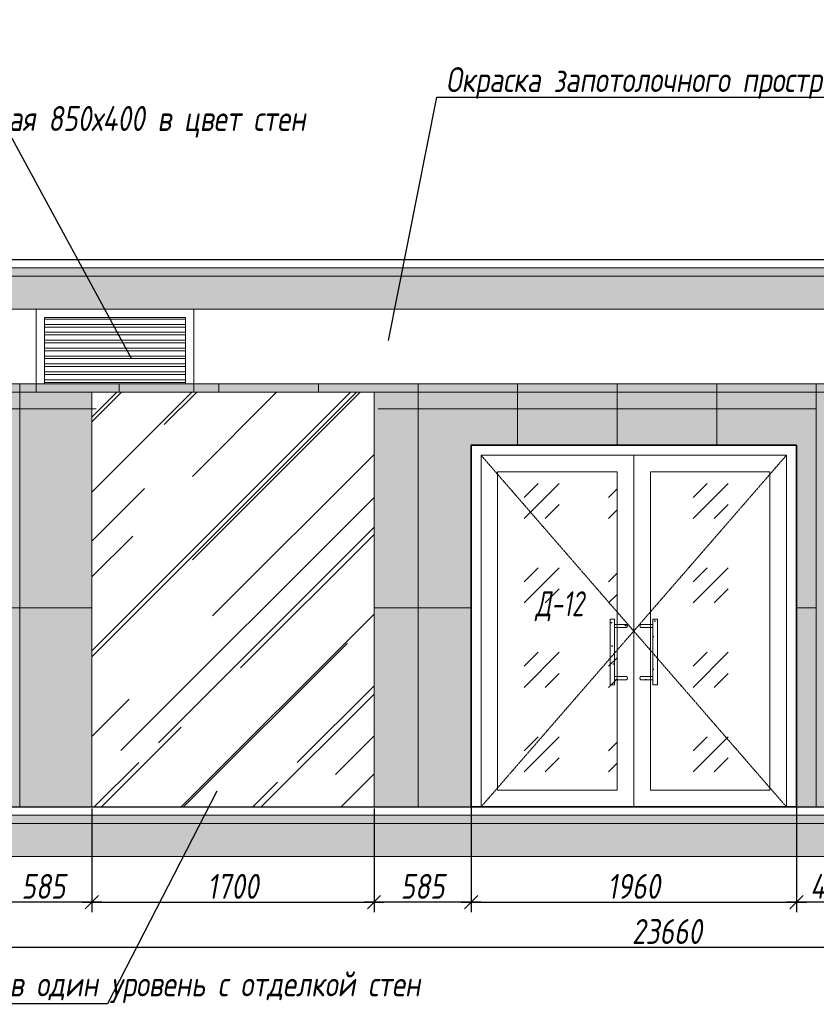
# Model space of a CAD drawing. Header units: millimetres. Extents: x -559767 to 178656, y -69521 to 138453.
# Tile 15 of 256: x -444946 to -440146, y 83035 to 88971. Entities that reach past the tile are written whole.
import ezdxf
from ezdxf import colors
from ezdxf.entities.mleader import LeaderData, LeaderLine
from ezdxf.math import Vec2, Vec3

# ---------------------------------------------------------------- set-up
doc = ezdxf.new("R2010")
doc.units = ezdxf.units.MM
doc.linetypes.add('( Hidden )', pattern=[0.375, 0.25, -0.125])
doc.linetypes.add('DASHDOT', pattern=[25.4, 12.7, -6.35, 0, -6.35])
doc.layers.get('Defpoints').update_dxf_attribs({"color": 31})
for name, color, linetype, lineweight in [('A-DETL-GENF', 7, 'Continuous', 5), ('dim_razv', 93, 'DASHDOT', 9), ('meb', 26, 'Continuous', 15), ('Двери', 7, 'Continuous', 5), ('Отделка стен', 253, 'Continuous', 0), ('пот', 183, 'Continuous', 9)]:
    doc.layers.add(name, color=color, linetype=linetype, lineweight=lineweight)
doc.styles.add('fl_iso paper', font='isocpeur.ttf', dxfattribs={"width": 0.8, "oblique": 10})
doc.styles.add('In tre', font='isocpeur.ttf', dxfattribs={"width": 0.8, "oblique": 10})
doc.dimstyles.new('In tre 1_50', dxfattribs={"dimtxt": 150, "dimasz": 80, "dimexe": 60, "dimexo": 10, "dimgap": 20, "dimtad": 1, "dimdec": 0, "dimrnd": 5, "dimzin": 0, "dimdsep": 46, "dimtxsty": 'fl_iso paper', "dimblk": 'OBLIQUE', "dimcen": 0, "dimdle": 60, "dimadec": 0, "dimazin": 0, "dimtfac": 1, "dimtdec": 0, "dimtofl": 0, "dimtmove": 1, "dimatfit": 1, "dimfxl": 40, "dimtolj": 1, "dimtzin": 0, "dimarcsym": 1})
pattern_1 = [(352.5, (-706717.49, 333673.98), (100.426047, 107.214405), [0, -115.824, 0, -129.54, 0, -123.825]), (322.5, (-706717.49, 333673.98), (247.41986, 56.70328), [0, -62.484, 0, -104.394, 0, -40.005]), (282.5, (-706783.76, 333740.26), (168.099694, -167.489948), [0, -38.1, 0, -137.16, 0, -179.07]), (272.5, (-706783.76, 333740.26), (209.26523, -114.68433), [0, -19.05, 0, -89.916, 0, -102.87])]

# ---------------------------------------------------------------- blocks, each defined once
blk = doc.blocks.new('_Oblique')
at = {"color": 0, "linetype": 'ByBlock', "lineweight": -2}
blk.add_line((-0.5, -0.5), (0.5, 0.5), dxfattribs=at)
blk = doc.blocks.new('*D12355')
at = {"layer": 'Defpoints', "color": 0, "linetype": 'ByBlock', "transparency": 16777216}
for p in [(-442225.6, 84225.5), (-440265.6, 84225.5), (-440265.6, 83651.3)]:
    blk.add_point(p, dxfattribs=at)
at = {"layer": 'dim_razv', "color": 0, "linetype": 'ByBlock', "lineweight": -2, "transparency": 16777216}
for p, q in [((-442225.6, 84215.5), (-442225.6, 83591.3)), ((-440265.6, 84215.5), (-440265.6, 83591.3)), ((-442285.6, 83651.3), (-440205.6, 83651.3))]:
    blk.add_line(p, q, dxfattribs=at)
at = {"layer": 'dim_razv', "color": 0, "linetype": 'ByBlock', "lineweight": -2, "transparency": 16777216, "xscale": 80, "yscale": 80, "zscale": 80, "rotation": 180}
blk.add_blockref('_Oblique', (-442225.6, 83651.3), dxfattribs=at)
at = {"layer": 'dim_razv', "color": 0, "linetype": 'ByBlock', "lineweight": -2, "transparency": 16777216, "xscale": 80, "yscale": 80, "zscale": 80}
blk.add_blockref('_Oblique', (-440265.6, 83651.3), dxfattribs=at)
at = {"layer": 'dim_razv', "color": 0, "linetype": 'ByBlock', "transparency": 16777216, "insert": (-441245.6, 83746.3), "char_height": 150, "attachment_point": 5, "style": 'fl_iso paper'}
blk.add_mtext('\\A1;1960', dxfattribs=at)
blk = doc.blocks.new('*D12363')
at = {"layer": 'Defpoints', "color": 0, "linetype": 'ByBlock', "transparency": 16777216}
for p in [(-440265.6, 84587.2), (-439845.6, 84587.2), (-440265.6, 83651.3)]:
    blk.add_point(p, dxfattribs=at)
at = {"layer": 'dim_razv', "color": 0, "linetype": 'ByBlock', "lineweight": -2, "transparency": 16777216}
for p, q in [((-440265.6, 84577.2), (-440265.6, 83591.3)), ((-439845.6, 84577.2), (-439845.6, 83591.3)), ((-439785.6, 83651.3), (-440325.6, 83651.3))]:
    blk.add_line(p, q, dxfattribs=at)
at = {"layer": 'dim_razv', "color": 0, "linetype": 'ByBlock', "lineweight": -2, "transparency": 16777216, "xscale": 80, "yscale": 80, "zscale": 80, "rotation": 180}
blk.add_blockref('_Oblique', (-440265.6, 83651.3), dxfattribs=at)
at = {"layer": 'dim_razv', "color": 0, "linetype": 'ByBlock', "lineweight": -2, "transparency": 16777216, "xscale": 80, "yscale": 80, "zscale": 80}
blk.add_blockref('_Oblique', (-439845.6, 83651.3), dxfattribs=at)
at = {"layer": 'dim_razv', "color": 0, "linetype": 'ByBlock', "transparency": 16777216, "insert": (-440055.6, 83746.3), "char_height": 150, "attachment_point": 5, "style": 'fl_iso paper'}
blk.add_mtext('\\A1;420', dxfattribs=at)
blk = doc.blocks.new('*D12364')
at = {"layer": 'Defpoints', "color": 0, "linetype": 'ByBlock', "transparency": 16777216}
for p in [(-445095.6, 84563.8), (-444510.7, 84225.5), (-445095.6, 83651.3)]:
    blk.add_point(p, dxfattribs=at)
at = {"layer": 'dim_razv', "color": 0, "linetype": 'ByBlock', "lineweight": -2, "transparency": 16777216}
for p, q in [((-445095.6, 84553.8), (-445095.6, 83591.3)), ((-444510.7, 84215.5), (-444510.7, 83591.3)), ((-444450.7, 83651.3), (-445155.6, 83651.3))]:
    blk.add_line(p, q, dxfattribs=at)
at = {"layer": 'dim_razv', "color": 0, "linetype": 'ByBlock', "lineweight": -2, "transparency": 16777216, "xscale": 80, "yscale": 80, "zscale": 80, "rotation": 180}
blk.add_blockref('_Oblique', (-445095.6, 83651.3), dxfattribs=at)
at = {"layer": 'dim_razv', "color": 0, "linetype": 'ByBlock', "lineweight": -2, "transparency": 16777216, "xscale": 80, "yscale": 80, "zscale": 80}
blk.add_blockref('_Oblique', (-444510.7, 83651.3), dxfattribs=at)
at = {"layer": 'dim_razv', "color": 0, "linetype": 'ByBlock', "transparency": 16777216, "insert": (-444803.2, 83746.3), "char_height": 150, "attachment_point": 5, "style": 'fl_iso paper'}
blk.add_mtext('\\A1;585', dxfattribs=at)
blk = doc.blocks.new('*U12497')
at = {"layer": 'A-DETL-GENF'}
h = blk.add_hatch(dxfattribs=at)
h.set_pattern_fill('ANSI35', color=256, scale=10, style=0)
h.set_pattern_definition([(45, (62920.45, 5e-10), (-44.90128, 44.90128), []), (45, (62965.35, 5e-10), (-44.90128, 44.90128), [79.375, -15.875, 0, -15.875])])
h.paths.add_polyline_path([(0, -100), (63340.9, -100), (63340.9, -50), (0, -50)])
h = blk.add_hatch(dxfattribs=at)
h.set_pattern_fill('ANSI35', color=256, scale=20, style=0)
h.set_pattern_definition([(45, (62920.45, 5e-10), (-89.80256, 89.80256), []), (45, (63010.25, 5e-10), (-89.80256, 89.80256), [158.75, -31.75, 0, -31.75])])
h.paths.add_polyline_path([(0, -300), (63340.9, -300), (63340.9, -100), (0, -100)])
at = {"lineweight": 13}
blk.add_lwpolyline([(0, -50), (63340.9, -50), (63340.9, 0), (0, 0)], close=True, dxfattribs=at)
at = {"lineweight": 30}
blk.add_lwpolyline([(0, 0), (63340.9, 0)], dxfattribs=at)
at = {"layer": 'A-DETL-GENF'}
for points in [[(0, -100), (63340.9, -100), (63340.9, -50), (0, -50)], [(0, -300), (63340.9, -300), (63340.9, -100), (0, -100)]]:
    blk.add_lwpolyline(points, close=True, dxfattribs=at)
blk = doc.blocks.new('*U12498')
at = {"layer": 'dim_razv', "true_color": 0xffffff, "transparency": 33554559}
h = blk.add_hatch(color=7, dxfattribs=at)
h.dxf.hatch_style = 1
h.paths.add_polyline_path([(0, 0), (62500, 0), (62500, 50), (0, 50)])
at = {"lineweight": 20, "transparency": 33554559}
blk.add_lwpolyline([(0, 0), (62500, 0), (62500, 50), (0, 50)], close=True, dxfattribs=at)
blk = doc.blocks.new('*D12354')
at = {"layer": 'Defpoints', "color": 0, "linetype": 'ByBlock', "transparency": 16777216}
for p in [(-444510.7, 84225.5), (-442810.7, 84225.5), (-442810.7, 83651.3)]:
    blk.add_point(p, dxfattribs=at)
at = {"layer": 'dim_razv', "color": 0, "linetype": 'ByBlock', "lineweight": -2, "transparency": 16777216}
for p, q in [((-444510.7, 84215.5), (-444510.7, 83591.3)), ((-442810.7, 84215.5), (-442810.7, 83591.3)), ((-444570.7, 83651.3), (-442750.7, 83651.3))]:
    blk.add_line(p, q, dxfattribs=at)
at = {"layer": 'dim_razv', "color": 0, "linetype": 'ByBlock', "lineweight": -2, "transparency": 16777216, "xscale": 80, "yscale": 80, "zscale": 80, "rotation": 180}
blk.add_blockref('_Oblique', (-444510.7, 83651.3), dxfattribs=at)
at = {"layer": 'dim_razv', "color": 0, "linetype": 'ByBlock', "lineweight": -2, "transparency": 16777216, "xscale": 80, "yscale": 80, "zscale": 80}
blk.add_blockref('_Oblique', (-442810.7, 83651.3), dxfattribs=at)
at = {"layer": 'dim_razv', "color": 0, "linetype": 'ByBlock', "transparency": 16777216, "insert": (-443660.7, 83746.3), "char_height": 150, "attachment_point": 5, "style": 'fl_iso paper'}
blk.add_mtext('\\A1;1700', dxfattribs=at)
blk = doc.blocks.new('*D12273')
at = {"layer": 'Defpoints', "color": 0, "linetype": 'ByBlock', "transparency": 16777216}
for p in [(-442225.6, 84539.4), (-442810.7, 84225.5), (-442810.7, 83651.3)]:
    blk.add_point(p, dxfattribs=at)
at = {"layer": 'dim_razv', "color": 0, "linetype": 'ByBlock', "lineweight": -2, "transparency": 16777216}
for p, q in [((-442225.6, 84529.4), (-442225.6, 83591.3)), ((-442810.7, 84215.5), (-442810.7, 83591.3)), ((-442165.6, 83651.3), (-442870.7, 83651.3))]:
    blk.add_line(p, q, dxfattribs=at)
at = {"layer": 'dim_razv', "color": 0, "linetype": 'ByBlock', "lineweight": -2, "transparency": 16777216, "xscale": 80, "yscale": 80, "zscale": 80, "rotation": 180}
blk.add_blockref('_Oblique', (-442810.7, 83651.3), dxfattribs=at)
at = {"layer": 'dim_razv', "color": 0, "linetype": 'ByBlock', "lineweight": -2, "transparency": 16777216, "xscale": 80, "yscale": 80, "zscale": 80}
blk.add_blockref('_Oblique', (-442225.6, 83651.3), dxfattribs=at)
at = {"layer": 'dim_razv', "color": 0, "linetype": 'ByBlock', "transparency": 16777216, "insert": (-442518.2, 83746.3), "char_height": 150, "attachment_point": 5, "style": 'fl_iso paper'}
blk.add_mtext('\\A1;585', dxfattribs=at)
blk = doc.blocks.new('*D12301')
at = {"layer": 'Defpoints', "color": 0, "linetype": 'ByBlock', "transparency": 16777216}
for p in [(-452875.6, 83925.5), (-429215.6, 83817.4), (-429215.6, 83379.3)]:
    blk.add_point(p, dxfattribs=at)
at = {"layer": 'dim_razv', "color": 0, "linetype": 'ByBlock', "lineweight": -2, "transparency": 16777216}
for p, q in [((-452875.6, 83915.5), (-452875.6, 83319.3)), ((-429215.6, 83807.4), (-429215.6, 83319.3)), ((-452935.6, 83379.3), (-429155.6, 83379.3))]:
    blk.add_line(p, q, dxfattribs=at)
at = {"layer": 'dim_razv', "color": 0, "linetype": 'ByBlock', "lineweight": -2, "transparency": 16777216, "xscale": 80, "yscale": 80, "zscale": 80, "rotation": 180}
blk.add_blockref('_Oblique', (-452875.6, 83379.3), dxfattribs=at)
at = {"layer": 'dim_razv', "color": 0, "linetype": 'ByBlock', "lineweight": -2, "transparency": 16777216, "xscale": 80, "yscale": 80, "zscale": 80}
blk.add_blockref('_Oblique', (-429215.6, 83379.3), dxfattribs=at)
at = {"layer": 'dim_razv', "color": 0, "linetype": 'ByBlock', "transparency": 16777216, "insert": (-441045.6, 83474.3), "char_height": 150, "attachment_point": 5, "style": 'fl_iso paper'}
blk.add_mtext('\\A1;23660', dxfattribs=at)

msp = doc.modelspace()

# ---------------------------------------------------------------- hatches: boundary and pattern name
at = {"true_color": 0x5294a7}
h = msp.add_hatch(dxfattribs=at)
h.set_pattern_fill('AR-RROOF', color=135, scale=20, angle=45, style=0)
h.set_pattern_definition([(45, (-606556.73, 89018.4), (431.0523, 1149.4728), [7620, -1016, 2540, -508]), (45, (-606258.6, 89675.74), (-836.96, 118.5394), [1524, -167.64, 3048, -381]), (45, (-606682.45, 89503.32), (1627.2224, 2108.56414), [4064, -711.2, 2032, -508])])
h.paths.add_polyline_path([(-444510.7, 86725.5), (-442810.7, 86725.5), (-442810.7, 84225.5), (-444510.7, 84225.5)])
at = {"true_color": 0xcccccc}
h = msp.add_hatch(dxfattribs=at)
h.set_pattern_fill('AR-SAND', color=254, scale=3, angle=315)
h.set_pattern_definition(pattern_1)
h.paths.add_polyline_path([(-441360.9, 84960.6), (-441388, 84960.6), (-441388, 85357.1), (-441360.9, 85357.1)])
h = msp.add_hatch(dxfattribs=at)
h.set_pattern_fill('AR-SAND', color=254, scale=3, angle=315)
h.set_pattern_definition(pattern_1)
edge = h.paths.add_edge_path()
edge.add_line((-441288.5, 85326.1), (-441360.9, 85326.1))
edge.add_line((-441360.9, 85326.1), (-441360.9, 85306.8))
edge.add_line((-441360.9, 85306.8), (-441288.5, 85306.8))
edge.add_arc((-441293.7, 85316.4), 11, 298.44951, 421.55049)
h = msp.add_hatch(dxfattribs=at)
h.set_pattern_fill('AR-SAND', color=254, scale=3, angle=315)
h.set_pattern_definition(pattern_1)
edge = h.paths.add_edge_path()
edge.add_line((-441202.7, 85326.1), (-441130.3, 85326.1))
edge.add_line((-441130.3, 85326.1), (-441130.3, 85306.8))
edge.add_line((-441130.3, 85306.8), (-441202.7, 85306.8))
edge.add_arc((-441197.5, 85316.4), 11, 118.44951, 241.55049, ccw=False)
h = msp.add_hatch(dxfattribs=at)
h.set_pattern_fill('AR-SAND', color=254, scale=3, angle=315)
h.set_pattern_definition(pattern_1)
h.paths.add_polyline_path([(-441130.3, 84960.6), (-441103.2, 84960.6), (-441103.2, 85357.1), (-441130.3, 85357.1)])
h = msp.add_hatch(dxfattribs=at)
h.set_pattern_fill('AR-SAND', color=254, scale=3, angle=315)
h.set_pattern_definition(pattern_1)
edge = h.paths.add_edge_path()
edge.add_line((-441288.5, 84991.5), (-441360.9, 84991.5))
edge.add_line((-441360.9, 84991.5), (-441360.9, 85010.8))
edge.add_line((-441360.9, 85010.8), (-441288.5, 85010.8))
edge.add_arc((-441293.7, 85001.2), 11, -61.55049, 61.55049, ccw=False)
h = msp.add_hatch(dxfattribs=at)
h.set_pattern_fill('AR-SAND', color=254, scale=3, angle=315)
h.set_pattern_definition(pattern_1)
edge = h.paths.add_edge_path()
edge.add_line((-441202.7, 84991.5), (-441130.3, 84991.5))
edge.add_line((-441130.3, 84991.5), (-441130.3, 85010.8))
edge.add_line((-441130.3, 85010.8), (-441202.7, 85010.8))
edge.add_arc((-441197.5, 85001.2), 11, 118.44951, 241.55049)
at = {"layer": 'dim_razv', "true_color": 0xeceae4, "transparency": 33554687}
h = msp.add_hatch(dxfattribs=at)
h.set_pattern_fill('AR-SAND', color=254, scale=3, angle=315)
h.set_pattern_definition([(352.5, (122232.77, 128826.15), (100.426047, 107.214405), [0, -115.824, 0, -129.54, 0, -123.825]), (322.5, (122232.77, 128826.15), (247.419855, 56.70328), [0, -62.484, 0, -104.394, 0, -40.005]), (282.5, (122166.5, 128892.43), (168.099694, -167.489948), [0, -38.1, 0, -137.16, 0, -179.07]), (272.5, (122166.5, 128892.43), (209.265234, -114.68433), [0, -19.05, 0, -89.916, 0, -102.87])])
h.paths.add_polyline_path([(-452875.6, 84225.5), (-390375.6, 84225.5), (-390375.6, 86775.5), (-452875.6, 86775.5)])
h.paths.add_polyline_path([(-450945.6, 86425.5), (-449495.6, 86425.5), (-449495.6, 84225.5), (-450945.6, 84225.5)])
h.paths.add_polyline_path([(-447545.6, 86425.5), (-448245.6, 86425.5), (-448245.6, 84375.5), (-447545.6, 84375.5)], flags=16)
h.paths.add_polyline_path([(-447445.6, 86425.5), (-446445.6, 86425.5), (-446445.6, 84375.5), (-447445.6, 84375.5)], flags=16)
h.paths.add_polyline_path([(-446245.6, 86425.5), (-445095.6, 86425.5), (-445095.6, 84375.5), (-446245.6, 84375.5)], flags=16)
h.paths.add_polyline_path([(-444510.7, 86725.5), (-442810.7, 86725.5), (-442810.7, 84225.5), (-444510.7, 84225.5)], flags=16)
h.paths.add_polyline_path([(-442225.6, 84225.5), (-442225.6, 86405.5), (-440265.6, 86405.5), (-440265.6, 84225.5)], flags=17)
h.paths.add_polyline_path([(-439495.6, 86425.5), (-439845.6, 86425.5), (-439845.6, 84375.5), (-439495.6, 84375.5)], flags=16)
h.paths.add_polyline_path([(-439295.6, 86425.5), (-437695.6, 86425.5), (-437695.6, 84375.5), (-439295.6, 84375.5)], flags=16)
h.paths.add_polyline_path([(-437394, 86425.5), (-435944, 86425.5), (-435944, 84225.5), (-437394, 84225.5)])
h.paths.add_polyline_path([(-433695.6, 86425.5), (-431695.6, 86425.5), (-431695.6, 84375.5), (-433695.6, 84375.5)], flags=16)
h.paths.add_polyline_path([(-418120.6, 85629.3), (-417370.6, 85629.3), (-417370.6, 84279.3), (-418120.6, 84279.3)], flags=16)
h.paths.add_polyline_path([(-403350.6, 85629.3), (-402600.6, 85629.3), (-402600.6, 84279.3), (-403350.6, 84279.3)], flags=16)
h.paths.add_polyline_path([(-408125.6, 84475.5), (-408125.6, 84575.5), (-408025.6, 84575.5), (-408025.6, 84475.5)], flags=16)
edge = h.paths.add_edge_path(flags=0)
edge.add_arc((-408075.6, 84525.5), 28.4, 0, 360)
edge = h.paths.add_edge_path(flags=0)
edge.add_arc((-408089.1, 84525.5), 3.95, 0, 360)
edge = h.paths.add_edge_path(flags=0)
edge.add_arc((-408062.1, 84525.5), 3.95, 0, 360)
at = {"layer": 'meb', "lineweight": 13, "transparency": 33554687}
h = msp.add_hatch(dxfattribs=at)
h.set_pattern_fill('ANSI32', color=256, scale=5, angle=135)
h.set_pattern_definition([(180, (-677882.72, 89975.876), (-4e-15, -47.625), []), (180, (-677898.594, 89991.75), (-4e-15, -47.625), [])])
h.paths.add_polyline_path([(-444795.6, 86775.5), (-443945.6, 86775.5), (-443945.6, 87175.5), (-444795.6, 87175.5)])
at = {"layer": 'пот', "lineweight": 0, "true_color": 0x7e9fe7}
h = msp.add_hatch(dxfattribs=at)
h.set_pattern_fill('GOST_GLASS', color=161, scale=60)
h.set_pattern_definition([(45, (-606351.65, 89018.4), (509.1169, -5e-14), [300, -420]), (45, (-606224.37, 89018.4), (509.1169, -5e-14), [120, -600]), (45, (-606351.65, 89145.67), (509.1169, -5e-14), [120, -600])])
h.paths.add_polyline_path([(-442065.6, 86245.5), (-441345.6, 86245.5), (-441345.6, 84325.5), (-442065.6, 84325.5)])
h.paths.add_polyline_path([(-441145.6, 86245.5), (-440425.6, 86245.5), (-440425.6, 84325.5), (-441145.6, 84325.5)])

# ---------------------------------------------------------------- linework, layer by layer
at = {"lineweight": 13}
for points in [[(-444845.6, 86725.5), (-443895.6, 86725.5), (-443895.6, 87225.5), (-444845.6, 87225.5)], [(-444795.6, 86775.5), (-443945.6, 86775.5), (-443945.6, 87175.5), (-444795.6, 87175.5)], [(-444510.7, 86725.5), (-442810.7, 86725.5), (-442810.7, 84225.5), (-444510.7, 84225.5)], [(-442165.6, 84225.5), (-442165.6, 86345.5), (-440325.6, 86345.5), (-440325.6, 84225.5)], [(-442165.6, 86345.5), (-441245.6, 86345.5), (-441245.6, 84225.5), (-442165.6, 84225.5)], [(-441245.6, 86345.5), (-440325.6, 86345.5), (-440325.6, 84225.5), (-441245.6, 84225.5)], [(-442065.6, 86245.5), (-441345.6, 86245.5), (-441345.6, 84325.5), (-442065.6, 84325.5)], [(-441145.6, 86245.5), (-440425.6, 86245.5), (-440425.6, 84325.5), (-441145.6, 84325.5)], [(-441360.9, 84960.6), (-441388, 84960.6), (-441388, 85357.1), (-441360.9, 85357.1)], [(-441130.3, 84960.6), (-441103.2, 84960.6), (-441103.2, 85357.1), (-441130.3, 85357.1)]]:
    msp.add_lwpolyline(points, close=True, dxfattribs=at)
at = {"lineweight": 35}
msp.add_lwpolyline([(-442225.6, 84225.5), (-442225.6, 86405.5), (-440265.6, 86405.5), (-440265.6, 84225.5)], close=True, dxfattribs=at)
at = {"linetype": '( Hidden )', "lineweight": 13, "ltscale": 10}
for points in [[(-442165.6, 86345.5), (-441245.6, 85285.5), (-442165.6, 84225.5)], [(-440325.6, 86345.5), (-441245.6, 85285.5), (-440325.6, 84225.5)]]:
    msp.add_lwpolyline(points, dxfattribs=at)
at = {"lineweight": 13}
msp.add_lwpolyline([(-441245.6, 86345.5), (-441245.6, 84225.5)], dxfattribs=at)
for points in [[(-441288.5, 85326.1), (-441360.9, 85326.1), (-441360.9, 85306.8), (-441288.5, 85306.8, 0.595534)], [(-441202.7, 85326.1), (-441130.3, 85326.1), (-441130.3, 85306.8), (-441202.7, 85306.8, -0.595534)], [(-441288.5, 84991.5), (-441360.9, 84991.5), (-441360.9, 85010.8), (-441288.5, 85010.8, -0.595534)], [(-441202.7, 84991.5), (-441130.3, 84991.5), (-441130.3, 85010.8), (-441202.7, 85010.8, 0.595534)]]:
    msp.add_lwpolyline(points, format="xyb", close=True, dxfattribs=at)
at = {"layer": 'Отделка стен', "transparency": 33554687}
for points in [[(-445545.6, 86775.5), (-445545.6, 86625.5), (-444945.6, 86625.5), (-444945.6, 86775.5)], [(-442545.6, 86775.5), (-442545.6, 86625.5), (-441945.6, 86625.5), (-441945.6, 86775.5)], [(-441945.6, 86775.5), (-441945.6, 86625.5), (-441345.6, 86625.5), (-441345.6, 86775.5)], [(-441345.6, 86775.5), (-441345.6, 86625.5), (-440745.6, 86625.5), (-440745.6, 86775.5)], [(-440745.6, 86775.5), (-440745.6, 86625.5), (-440145.6, 86625.5), (-440145.6, 86775.5)]]:
    msp.add_lwpolyline(points, close=True, dxfattribs=at)
for points in [[(-444345.6, 86725.5), (-444345.6, 86775.5), (-444945.6, 86775.5), (-444945.6, 86625.5), (-444485.7, 86625.5)], [(-443745.6, 86725.5), (-443745.6, 86775.5), (-444345.6, 86775.5), (-444345.6, 86725.5)], [(-443145.6, 86725.5), (-443145.6, 86775.5), (-443745.6, 86775.5), (-443745.6, 86725.5)], [(-442785.7, 86625.5), (-442545.6, 86625.5), (-442545.6, 86775.5), (-443145.6, 86775.5), (-443145.6, 86725.5)], [(-445095.6, 85425.5), (-444945.6, 85425.5), (-444945.6, 86625.5), (-445545.6, 86625.5), (-445545.6, 86425.5)], [(-444485.7, 86625.5), (-444945.6, 86625.5), (-444945.6, 85425.5), (-444510.7, 85425.5)], [(-442785.7, 85425.5), (-442545.6, 85425.5), (-442545.6, 86625.5), (-442785.7, 86625.5)], [(-441945.6, 86405.5), (-441945.6, 86625.5), (-442545.6, 86625.5), (-442545.6, 85425.5), (-442225.6, 85425.5)], [(-441345.6, 86405.5), (-441345.6, 86625.5), (-441945.6, 86625.5), (-441945.6, 86405.5)], [(-440745.6, 86405.5), (-440745.6, 86625.5), (-441345.6, 86625.5), (-441345.6, 86405.5)], [(-440215.6, 85425.5), (-440145.6, 85425.5), (-440145.6, 86625.5), (-440745.6, 86625.5), (-440745.6, 86405.5)], [(-445545.6, 84375.5), (-445545.6, 84225.5), (-444945.6, 84225.5), (-444945.6, 85425.5), (-445095.6, 85425.5)], [(-444510.7, 85425.5), (-444945.6, 85425.5), (-444945.6, 84225.5), (-444345.6, 84225.5)], [(-443145.6, 84225.5), (-443145.6, 84225.5), (-442545.6, 84225.5), (-442545.6, 85425.5), (-442810.7, 85425.5)], [(-442225.6, 85425.5), (-442545.6, 85425.5), (-442545.6, 84225.5), (-441945.6, 84225.5)], [(-440795.6, 84225.5), (-440795.6, 84225.5), (-440145.6, 84225.5), (-440145.6, 85425.5), (-440265.6, 85425.5)], [(-444370.6, 84225.5), (-444370.6, 84225.5), (-443770.6, 84225.5)], [(-443770.6, 84225.5), (-443770.6, 84225.5), (-443170.6, 84225.5)], [(-441995.6, 84225.5), (-441995.6, 84225.5), (-441395.6, 84225.5)], [(-441395.6, 84225.5), (-441395.6, 84225.5), (-440795.6, 84225.5)]]:
    msp.add_lwpolyline(points, dxfattribs=at)

# ---------------------------------------------------------------- block references
for name, p in [('*U12497', (-453296.1, 87525.5)), ('*U12498', (-452875.6, 86725.5)), ('*U12497', (-453296.1, 84225.5))]:
    msp.add_blockref(name, p)

# ---------------------------------------------------------------- texts
at = {"layer": 'Двери', "lineweight": 0, "insert": (-441692.8, 85434.9), "char_height": 150, "attachment_point": 5, "style": 'fl_iso paper'}
msp.add_mtext_dynamic_manual_height_columns('{\\W0.7;Д-12}', width=190.261, gutter_width=1350, heights=[0], dxfattribs=at)

# ---------------------------------------------------------------- dimensions: what is measured, and where the dimension line sits
at = {"layer": 'dim_razv', "color": 18, "linetype": 'ByBlock', "true_color": 0x000000}
for base, p1, p2, picture, middle in [((-445095.6, 83651.3), (-444510.7, 84225.5), (-445095.6, 84563.8), '*D12364', (-444803.2, 83746.3)), ((-442810.7, 83651.3), (-442225.6, 84539.4), (-442810.7, 84225.5), '*D12273', (-442518.2, 83746.3)), ((-440265.6, 83651.3), (-439845.6, 84587.2), (-440265.6, 84587.2), '*D12363', (-440055.6, 83746.3)), ((-440265.6, 83651.3), (-442225.6, 84225.5), (-440265.6, 84225.5), '*D12355', (-441245.6, 83746.3)), ((-429215.6, 83379.3), (-452875.6, 83925.5), (-429215.6, 83817.4), '*D12301', (-441045.6, 83474.3))]:
    dim = msp.add_linear_dim(base=base, p1=p1, p2=p2, dimstyle='In tre 1_50', dxfattribs=at)
    dim.commit()
    dim.dimension.update_dxf_attribs({"geometry": picture, "text_midpoint": middle})
dim = msp.add_linear_dim(base=(-442810.7, 83651.3), p1=(-444510.7, 84225.5), p2=(-442810.7, 84225.5), angle=180, dimstyle='In tre 1_50', dxfattribs=at)
dim.commit()
dim.dimension.update_dxf_attribs({"geometry": '*D12354', "text_midpoint": (-443660.7, 83746.3)})

# ---------------------------------------------------------------- leaders
at = {"layer": 'dim_razv', "color": 0, "linetype": 'ByBlock'}
ml = msp.add_multileader_mtext('Standard', dxfattribs=at)
ml.set_content('Потолок подвесной, реечный\\Pрейка 50х50 белого цвета, шаг рейки 120-125мм', style='In tre')
ml.set_leader_properties()
ml.build(insert=Vec2(0, 0))
ml.multileader.update_dxf_attribs({"text_left_attachment_type": 6, "text_right_attachment_type": 6, "dogleg_length": 1, "arrow_head_size": 0, "scale": 50})
ctx = ml.context
ctx.base_point, ctx.scale, ctx.char_height, ctx.arrow_head_size, ctx.landing_gap_size, ctx.plane_origin = Vec3(-360037, 88760.3), 50, 150, 0, 4.5, Vec3(-367470.9, 86965.8)
ctx.left_attachment, ctx.right_attachment, ctx.text_align_type = 6, 6, 2
notes = []
notes.append((ctx, [(0, (1, 1, 0), (-360087, 88760.3), (1, 0), 50, [(0, [(-361358.5, 86525.5), (-360006.5, 86775.5)], 0, [])])]))
ctx.mtext.insert, ctx.mtext.width, ctx.mtext.defined_height, ctx.mtext.alignment, ctx.mtext.flow_direction = Vec3(-357839.6, 88955.3), 2509.515, 696.6, 3, 5
ml = msp.add_multileader_mtext('Standard', dxfattribs=at)
ml.set_content('Окраска запотолочного пространства в белый цвет RAL9016', style='In tre')
ml.set_leader_properties()
ml.build(insert=Vec2(0, 0))
ml.multileader.update_dxf_attribs({"text_left_attachment_type": 6, "text_right_attachment_type": 6, "dogleg_length": 1, "arrow_head_size": 0, "scale": 50})
ctx = ml.context
ctx.base_point, ctx.scale, ctx.char_height, ctx.arrow_head_size, ctx.landing_gap_size, ctx.plane_origin = Vec3(-367167.1, 88601.8), 50, 150, 0, 4.5, Vec3(-369056.2, 84911.2)
ctx.left_attachment, ctx.right_attachment, ctx.text_align_type = 6, 6, 2
notes.append((ctx, [(0, (1, 1, 0), (-364171.6, 88601.8), (-1, 0), 50, [(0, [(-363881.3, 86911.8)], 0, [])])]))
ctx.mtext.insert, ctx.mtext.width, ctx.mtext.alignment, ctx.mtext.flow_direction = Vec3(-364226.1, 88781.8), 3148.852, 3, 5
ml = msp.add_multileader_mtext('Standard', dxfattribs=at)
ml.set_content('Потолок подвесной, реечный\\Pрейка 50х50 белого цвета, шаг рейки 120-125мм', style='In tre')
ml.set_leader_properties()
ml.build(insert=Vec2(0, 0))
ml.multileader.update_dxf_attribs({"text_left_attachment_type": 6, "text_right_attachment_type": 6, "dogleg_length": 1, "arrow_head_size": 0, "scale": 50})
ctx = ml.context
ctx.base_point, ctx.scale, ctx.char_height, ctx.arrow_head_size, ctx.landing_gap_size, ctx.plane_origin = Vec3(-452229.1, 88586.8), 50, 150, 0, 4.5, Vec3(-444982, 86792.2)
ctx.left_attachment, ctx.right_attachment = 6, 6
notes.append((ctx, [(0, (1, 1, 0), (-449977.2, 88586.8), (-1, 0), 50, [(1, [(-449794.4, 86768.6)], 0, [])])]))
ctx.mtext.insert, ctx.mtext.width, ctx.mtext.defined_height, ctx.mtext.flow_direction = Vec3(-452224.6, 88781.8), 2509.515, 696.6, 5
ml = msp.add_multileader_mtext('Standard', dxfattribs=at)
ml.set_content('Окраска запотолочного пространства в белый цвет RAL9016', style='In tre')
ml.set_leader_properties()
ml.build(insert=Vec2(0, 0))
ml.multileader.update_dxf_attribs({"text_left_attachment_type": 6, "text_right_attachment_type": 6, "dogleg_length": 1, "arrow_head_size": 0, "scale": 50})
ctx = ml.context
ctx.base_point, ctx.scale, ctx.char_height, ctx.arrow_head_size, ctx.landing_gap_size, ctx.plane_origin = Vec3(-442382, 88505.2), 50, 150, 0, 4.5, Vec3(-438847.5, 84814.6)
ctx.left_attachment, ctx.right_attachment = 6, 6
notes.append((ctx, [(0, (1, 1, 0), (-442432, 88505.2), (1, 0), 50, [(0, [(-442722.4, 87037.7)], 0, [])])]))
ctx.mtext.insert, ctx.mtext.width, ctx.mtext.flow_direction = Vec3(-442377.5, 88685.2), 3148.852, 5
ml = msp.add_multileader_mtext('Standard', dxfattribs=at)
ml.set_content('Решетка вентиляционная декоративная 850х400 в цвет стен', style='In tre')
ml.set_leader_properties()
ml.build(insert=Vec2(0, 0))
ml.multileader.update_dxf_attribs({"text_left_attachment_type": 6, "text_right_attachment_type": 6, "dogleg_length": 1, "arrow_head_size": 0, "scale": 50})
ctx = ml.context
ctx.base_point, ctx.scale, ctx.char_height, ctx.arrow_head_size, ctx.landing_gap_size, ctx.plane_origin = Vec3(-447897.6, 88255.8), 50, 150, 0, 4.5, Vec3(-439345.6, 86168.1)
ctx.left_attachment, ctx.right_attachment = 6, 6
notes.append((ctx, [(0, (1, 1, 0), (-444990.3, 88255.8), (-1, 0), 50, [(1, [(-444270.7, 86925.5)], 0, [])])]))
ctx.mtext.insert, ctx.mtext.width, ctx.mtext.defined_height, ctx.mtext.flow_direction = Vec3(-447893.1, 88450.8), 2996.732, 696.6, 5
ml = msp.add_multileader_mtext('Standard', dxfattribs=at)
ml.set_content('Решетка вентиляционная декоративная 700х550 в цвет стен', style='In tre')
ml.set_leader_properties()
ml.build(insert=Vec2(0, 0))
ml.multileader.update_dxf_attribs({"text_left_attachment_type": 6, "text_right_attachment_type": 6, "dogleg_length": 1, "arrow_head_size": 0, "scale": 50})
ctx = ml.context
ctx.base_point, ctx.scale, ctx.char_height, ctx.arrow_head_size, ctx.landing_gap_size, ctx.plane_origin = Vec3(-452684.1, 83043.2), 50, 150, 0, 4.5, Vec3(-444776.7, 81248.6)
ctx.left_attachment, ctx.right_attachment = 6, 6
notes.append((ctx, [(0, (1, 1, 0), (-449788.8, 83043.2), (-1, 0), 50, [(1, [(-448938.4, 84325.5)], 0, [])])]))
ctx.mtext.insert, ctx.mtext.width, ctx.mtext.defined_height, ctx.mtext.flow_direction = Vec3(-452679.6, 83238.2), 2996.732, 696.6, 5
ml = msp.add_multileader_mtext('Standard', dxfattribs=at)
ml.set_content('Зеркало на стене, выполнить в один уровень с отделкой стен', style='In tre')
ml.set_leader_properties()
ml.build(insert=Vec2(0, 0))
ml.multileader.update_dxf_attribs({"text_left_attachment_type": 6, "text_right_attachment_type": 6, "dogleg_length": 1, "arrow_head_size": 0, "scale": 50})
ctx = ml.context
ctx.base_point, ctx.scale, ctx.char_height, ctx.arrow_head_size, ctx.landing_gap_size, ctx.plane_origin = Vec3(-447338.5, 83038.2), 50, 150, 0, 4.5, Vec3(-439596.2, 81243.6)
ctx.left_attachment, ctx.right_attachment = 6, 6
notes.append((ctx, [(0, (1, 1, 0), (-444415.9, 83038.2), (-1, 0), 50, [(1, [(-443757.9, 84320.5)], 0, [])])]))
ctx.mtext.insert, ctx.mtext.width, ctx.mtext.defined_height, ctx.mtext.flow_direction = Vec3(-447334, 83233.2), 3043.138, 696.6, 5
for ctx, leaders in notes:
    for number, flags, end, landing, length, lines in leaders:
        leader = LeaderData()
        leader.index, (leader.has_last_leader_line, leader.has_dogleg_vector, leader.attachment_direction) = number, flags
        leader.last_leader_point, leader.dogleg_vector, leader.dogleg_length = Vec3(end), Vec3(landing), length
        for number, points, colour, breaks in lines:
            line = LeaderLine()
            line.index, line.vertices, line.color, line.breaks = number, Vec3.list(points), colors.encode_raw_color(colour), breaks
            leader.lines.append(line)
        ctx.leaders.append(leader)

doc.saveas('drawing.dxf')
